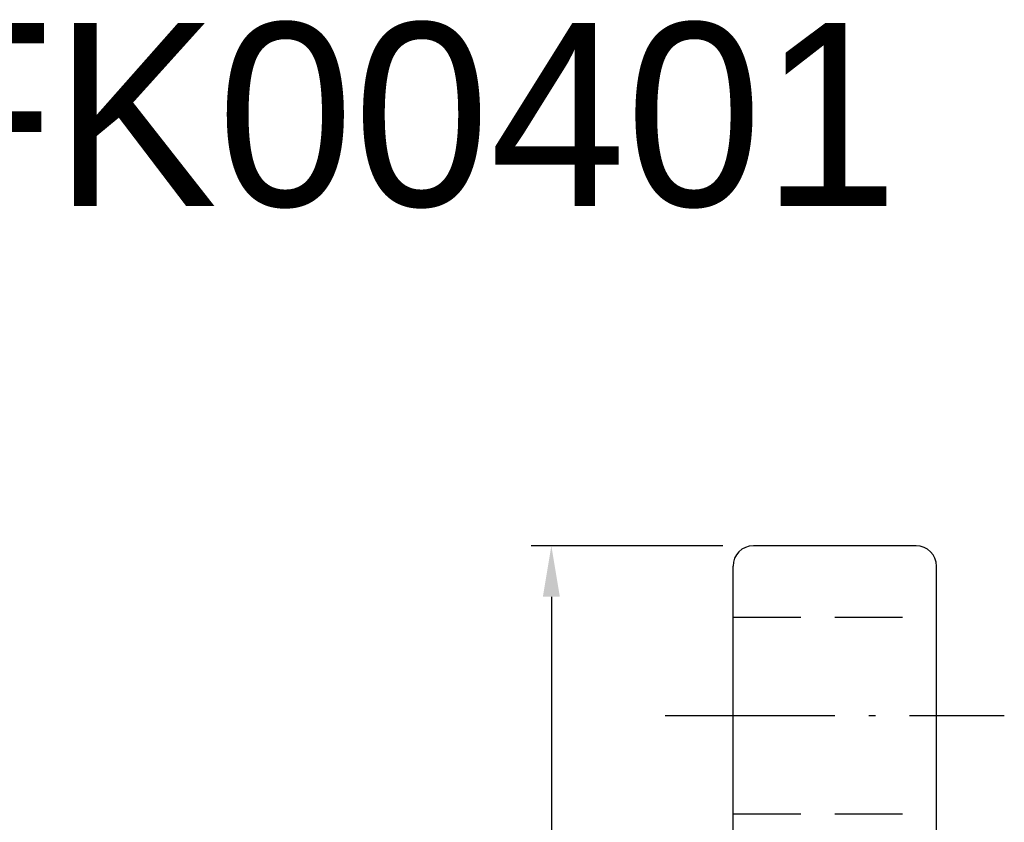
# Model space of a CAD drawing. Extents: x 11.3 to 65.1, y 22.5 to 55.4.
# Tile 47 of 47: x 38.2 to 52.7, y 43.5 to 55.4. Entities that reach past the tile are written whole.
import ezdxf

# ---------------------------------------------------------------- set-up
doc = ezdxf.new("R2010")
doc.units = 0
doc.header["$MEASUREMENT"] = 0
doc.linetypes.add('CL-5', pattern=[7.1, 5, -1, 0.1, -1])
doc.linetypes.add('HID-1', pattern=[1.5, 1, -0.5])
for name, color, linetype in [('CL', 1, 'CL-5'), ('DIM', 4, 'CONTINUOUS'), ('HID', 2, 'HID-1'), ('OUT', 3, 'CONTINUOUS')]:
    doc.layers.add(name, color=color, linetype=linetype)
doc.styles.add('CKSTANDARD', font='txt')
doc.styles.add('DIM-7', font='SIMPLEX.shx', dxfattribs={"width": 0.7, "bigfont": 'chineset.shx'})
doc.dimstyles.new('CNS', dxfattribs={"dimtxt": 3.5, "dimasz": 2.5, "dimexe": 1, "dimexo": 1.5, "dimgap": 0.09, "dimtad": 0, "dimdsep": 46, "dimtxsty": 'DIM-7', "dimcen": 0.09, "dimclrd": 1, "dimclre": 1, "dimclrt": 4, "dimadec": 0, "dimazin": 0, "dimtfac": 1, "dimtix": 1, "dimtmove": 2, "dimatfit": 3, "dimfxl": 1, "dimtvp": 0.971429, "dimtolj": 1, "dimarcsym": 0})

# ---------------------------------------------------------------- blocks, each defined once
blk = doc.blocks.new('*D1')
at = {"layer": 'DIM', "color": 7, "lineweight": -2, "transparency": 16777216}
for p, q in [((48.561, 47.604), (45.733, 47.604)), ((46.033, 46.854), (46.033, 28.354)), ((48.561, 27.604), (45.733, 27.604))]:
    blk.add_line(p, q, dxfattribs=at)
at = {"layer": 'DIM', "color": 7, "transparency": 16777216}
for points in [[(45.908, 46.854), (46.158, 46.854), (46.033, 47.604)], [(45.908, 28.354), (46.158, 28.354), (46.033, 27.604)]]:
    blk.add_solid(points, dxfattribs=at)
at = {"layer": 'DIM', "color": 7, "transparency": 16777216, "insert": (45.208, 37.604), "char_height": 1.05, "attachment_point": 5, "rotation": 90, "style": 'DIM-7'}
blk.add_mtext('\\A1;%%c20', dxfattribs=at)

msp = doc.modelspace()

# ---------------------------------------------------------------- linework, layer by layer
at = {"layer": 'CL', "color": 7, "ltscale": 0.5}
msp.add_line((47.711, 45.104), (52.711, 45.104), dxfattribs=at)
at = {"layer": 'HID', "color": 7}
for p, q in [((48.711, 46.554), (51.711, 46.554)), ((48.711, 43.654), (51.711, 43.654))]:
    msp.add_line(p, q, dxfattribs=at)
at = {"layer": 'OUT', "color": 7}
for p, q in [((51.411, 47.604), (49.011, 47.604)), ((48.711, 27.904), (48.711, 47.304)), ((51.711, 27.904), (51.711, 47.304))]:
    msp.add_line(p, q, dxfattribs=at)
for centre, start, end in [((49.011, 47.304), 90, 180), ((51.411, 47.304), 0, 90)]:
    msp.add_arc(centre, 0.3, start, end, dxfattribs=at)

# ---------------------------------------------------------------- texts
at = {"layer": 'DIM', "color": 0, "insert": (34.085, 55.311), "char_height": 2.7, "width": 60.97394, "attachment_point": 1, "style": 'CKSTANDARD'}
msp.add_mtext('SFK00401', dxfattribs=at)

# ---------------------------------------------------------------- dimensions: what is measured, and where the dimension line sits
at = {"layer": 'DIM', "color": 7}
dim = msp.add_linear_dim(base=(46.033, 27.604), p1=(49.011, 47.604), p2=(49.011, 27.604), angle=270, text='%%c<>', dimstyle='CNS', override={"dimscale": 0.3, "dimgap": 1, "dimtad": 1, "dimclrd": 7, "dimclre": 7, "dimclrt": 7, "dimtp": -0.005, "dimtm": -0.005, "dimtfac": 0.6, "dimtdec": 3, "dimtmove": 1}, dxfattribs=at)
dim.commit()
dim.dimension.update_dxf_attribs({"geometry": '*D1', "text_midpoint": (45.208, 37.604)})

doc.saveas('drawing.dxf')
